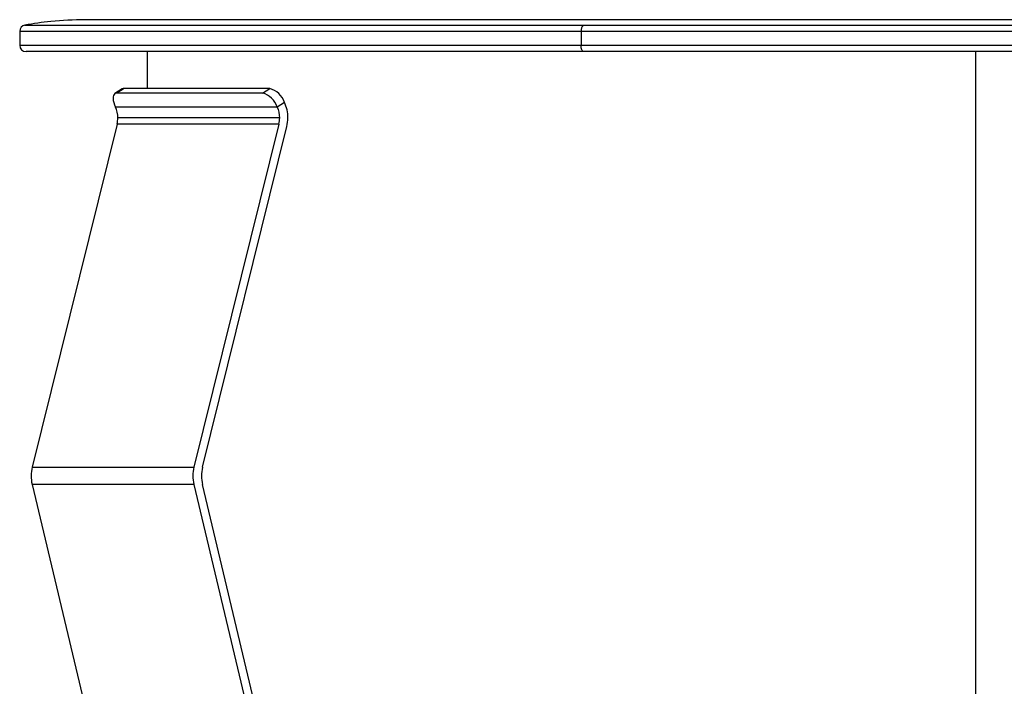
# Model space of a CAD drawing. Header units: millimetres. Extents: x -30 to 30, y -10.8 to 33.
# Tile 3 of 6: x -30 to 0.9, y 12.1 to 33. Entities that reach past the tile are written whole.
import ezdxf

# ---------------------------------------------------------------- set-up
doc = ezdxf.new("R2010")
doc.units = ezdxf.units.MM

msp = doc.modelspace()

# ---------------------------------------------------------------- linework, layer by layer
at = {"color": 7, "linetype": 'Continuous', "lineweight": 25}
for p, q in [((-29.835, 32.831), (29.835, 32.831)), ((27.95, 33), (-27.95, 33)), ((-30, 32.634), (-30, 32.2)), ((30, 32.634), (-30, 32.634)), ((-12.385, 32.634), (-12.385, 32.2)), ((-30, 32.2), (30, 32.2)), ((29.8, 32), (-29.8, 32)), ((-26, 32), (-26, 30.845)), ((0, 0), (0, 32)), ((-26.784, 30.829), (-27.01, 30.684)), ((-26.723, 30.845), (-26.949, 30.7)), ((-22.38, 30.7), (-26.949, 30.7)), ((-22.154, 30.845), (-26.723, 30.845)), ((-22.38, 30.7), (-22.154, 30.845)), ((-21.691, 30.408), (-21.917, 30.262)), ((-21.917, 30.262), (-26.995, 30.262)), ((-26.943, 29.73), (-29.609, 18.971)), ((-21.865, 29.73), (-26.943, 29.73)), ((-21.842, 29.924), (-26.919, 29.924)), ((-21.865, 29.73), (-24.532, 18.971)), ((-24.263, 18.969), (-21.617, 29.647)), ((-29.609, 18.971), (-24.532, 18.971)), ((-24.534, 18.428), (-29.611, 18.428)), ((-29.611, 18.428), (-25.293, 0.287)), ((-24.534, 18.428), (-20.216, 0.287)), ((-19.949, 0.293), (-24.265, 18.427))]:
    msp.add_line(p, q, dxfattribs=at)
at = {"color": 7, "linetype": 'Continuous', "lineweight": 25, "flags": 128}
for points in [[(-12.302, 32), (-12.318, 32.004), (-12.334, 32.015), (-12.348, 32.034), (-12.361, 32.059), (-12.371, 32.089), (-12.379, 32.123), (-12.383, 32.161), (-12.385, 32.2)], [(-27.01, 30.684), (-27.037, 30.659), (-27.056, 30.624), (-27.067, 30.58), (-27.069, 30.527), (-27.063, 30.467), (-27.048, 30.402), (-27.025, 30.333), (-26.995, 30.262)]]:
    msp.add_lwpolyline(points, dxfattribs=at)
at = {"color": 7, "linetype": 'Continuous', "lineweight": 25}
for centre, radius, start, end in [((-29.8, 32.634), 0.2, 100.2231, 180), ((-12.158, 32.666), 0.229, 133.9688, 187.9586), ((-29.8, 32.2), 0.2, 180, 270), ((-26.952, 30.587), 0.113, 88.7624, 121.0599), ((-26.726, 30.732), 0.113, 88.7624, 121.0599), ((-22.583, 30.022), 0.708, 19.8733, 73.2946), ((-22.357, 30.167), 0.708, 19.8733, 73.2946), ((-22.711, 29.927), 1.128, 359.8398, 25.2395), ((-27.709, 29.926), 0.79, 359.8398, 25.2395), ((-22.631, 29.926), 0.79, 359.8398, 25.2395), ((-27.725, 29.923), 0.805, 346.1242, 0.0276), ((-22.647, 29.923), 0.805, 346.1242, 0.0276), ((-22.734, 29.923), 1.15, 346.1242, 0.0276), ((-28.488, 18.695), 1.154, 166.142, 193.3402), ((-23.411, 18.695), 1.154, 166.142, 193.3402), ((-23.146, 18.693), 1.15, 166.1242, 180.0276), ((-23.145, 18.692), 1.151, 179.9754, 193.3524)]:
    msp.add_arc(centre, radius, start, end, dxfattribs=at)
msp.add_open_spline([(-27.95, 33), (-28.309, 32.991), (-28.941, 32.975), (-29.565, 32.874), (-29.835, 32.831)], degree=3, knots=[0, 0, 0, 0, 0.567262, 1, 1, 1, 1], dxfattribs=at)

doc.saveas('drawing.dxf')
